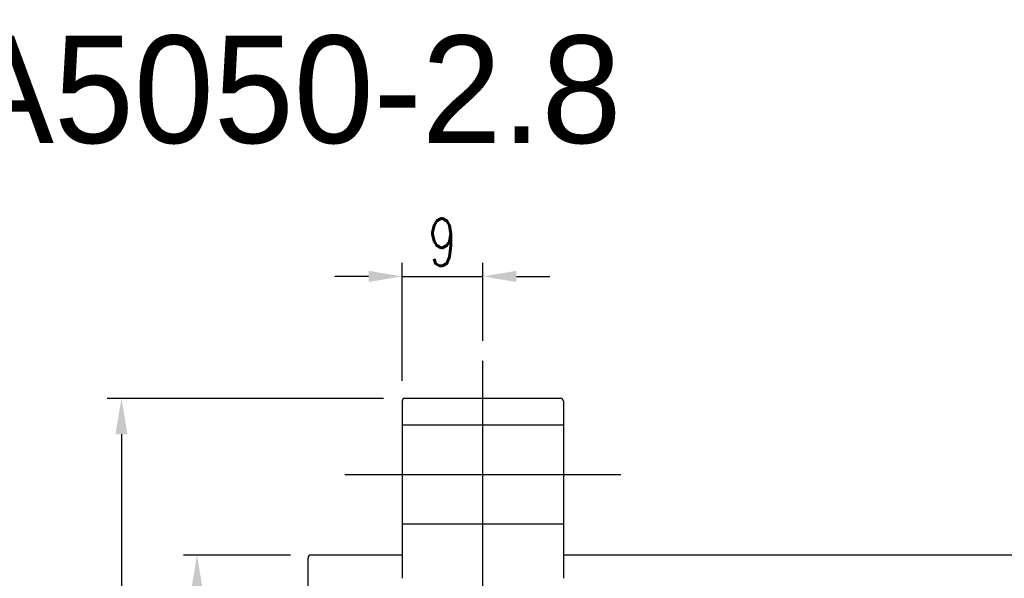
# Model space of a CAD drawing. Extents: x -381 to 2037, y -503 to 705.
# Tile 54 of 55: x -237 to -127, y 96 to 158. Entities that reach past the tile are written whole.
import ezdxf
from ezdxf.enums import TextEntityAlignment as Align
from ezdxf.lldxf.tags import DXFTag

# ---------------------------------------------------------------- set-up
doc = ezdxf.new("R2010")
doc.units = 0
doc.header["$LTSCALE"] = 2
doc.header["$MEASUREMENT"] = 0
for name, color, linetype in [('CHA', 7, 'Continuous'), ('CL', 1, 'CENTER'), ('HID', 2, 'DASHED'), ('OUT', 3, 'Continuous')]:
    doc.layers.add(name, color=color, linetype=linetype)
doc.styles.add('DIM-7', font='SIMPLEX.shx', dxfattribs={"width": 0.7, "bigfont": 'chineset.shx'})
doc.styles.add('T', font='txt')
tags = doc.linetypes.add('CENTER', pattern=[2, 1.25, -0.25, 0.25, -0.25]).pattern_tags.tags
tags[10:11] = [DXFTag(74, 4), DXFTag(75, 0), DXFTag(340, '0'), DXFTag(46, 0.0), DXFTag(50, 0.0), DXFTag(44, 0.0), DXFTag(45, 0.0)]
tags[8:9] = [DXFTag(74, 4), DXFTag(75, 0), DXFTag(340, '0'), DXFTag(46, 0.0), DXFTag(50, 0.0), DXFTag(44, 0.0), DXFTag(45, 0.0)]
tags[6:7] = [DXFTag(74, 4), DXFTag(75, 0), DXFTag(340, '0'), DXFTag(46, 0.0), DXFTag(50, 0.0), DXFTag(44, 0.0), DXFTag(45, 0.0)]
tags[4:5] = [DXFTag(74, 4), DXFTag(75, 0), DXFTag(340, '0'), DXFTag(46, 0.0), DXFTag(50, 0.0), DXFTag(44, 0.0), DXFTag(45, 0.0)]
tags = doc.linetypes.add('DASHED', pattern=[0.75, 0.5, -0.25]).pattern_tags.tags
tags[6:7] = [DXFTag(74, 4), DXFTag(75, 0), DXFTag(340, '0'), DXFTag(46, 0.0), DXFTag(50, 0.0), DXFTag(44, 0.0), DXFTag(45, 0.0)]
tags[4:5] = [DXFTag(74, 4), DXFTag(75, 0), DXFTag(340, '0'), DXFTag(46, 0.0), DXFTag(50, 0.0), DXFTag(44, 0.0), DXFTag(45, 0.0)]
doc.dimstyles.new('CNS', dxfattribs={"dimtxt": 3.5, "dimasz": 2.5, "dimexe": 1, "dimexo": 1.5, "dimgap": 0.09, "dimtad": 0, "dimdsep": 46, "dimtxsty": 'DIM-7', "dimcen": 0.09, "dimclrd": 1, "dimclre": 1, "dimclrt": 4, "dimadec": 0, "dimazin": 0, "dimtfac": 1, "dimtix": 1, "dimtmove": 2, "dimatfit": 3, "dimfxl": 1, "dimtvp": 0.971429, "dimtolj": 1, "dimarcsym": 0})

# ---------------------------------------------------------------- blocks, each defined once
blk = doc.blocks.new('*D11')
at = {"layer": 'CHA', "lineweight": -2, "transparency": 16777216}
for p, q in [((-206.66, 98.63), (-218.61, 98.63)), ((-217.11, 94.88), (-217.11, 27.38)), ((-206.66, 23.63), (-218.61, 23.63))]:
    blk.add_line(p, q, dxfattribs=at)
at = {"layer": 'CHA', "transparency": 16777216}
for points in [[(-217.73, 94.88), (-216.48, 94.88), (-217.11, 98.63)], [(-217.73, 27.38), (-216.48, 27.38), (-217.11, 23.63)]]:
    blk.add_solid(points, dxfattribs=at)
at = {"layer": 'DEFPOINTS', "color": 0, "transparency": 16777216}
for p in [(-204.41, 98.63), (-217.11, 23.63), (-204.41, 23.63)]:
    blk.add_point(p, dxfattribs=at)
at = {"layer": 'CHA', "transparency": 16777216, "insert": (-220.93, 61.13), "char_height": 5.25, "attachment_point": 5, "rotation": 90, "style": 'DIM-7'}
blk.add_mtext('\\A1;%%C75', dxfattribs=at)
blk = doc.blocks.new('*D12')
at = {"layer": 'CHA', "lineweight": -2, "transparency": 16777216}
for p, q in [((-194.21, 118.08), (-194.21, 131.25)), ((-185.21, 122.55), (-185.21, 131.25)), ((-197.96, 129.75), (-201.71, 129.75)), ((-194.21, 129.75), (-185.21, 129.75)), ((-181.46, 129.75), (-177.71, 129.75))]:
    blk.add_line(p, q, dxfattribs=at)
at = {"layer": 'CHA', "transparency": 16777216}
for points in [[(-197.96, 130.37), (-197.96, 129.12), (-194.21, 129.75)], [(-181.46, 130.37), (-181.46, 129.12), (-185.21, 129.75)]]:
    blk.add_solid(points, dxfattribs=at)
at = {"layer": 'DEFPOINTS', "color": 0, "transparency": 16777216}
for p in [(-185.21, 129.75), (-185.21, 120.3), (-194.21, 115.83)]:
    blk.add_point(p, dxfattribs=at)
at = {"layer": 'CHA', "transparency": 16777216, "insert": (-189.71, 133.57), "char_height": 5.25, "attachment_point": 5, "style": 'DIM-7'}
blk.add_mtext('\\A1;9', dxfattribs=at)
blk = doc.blocks.new('*D17')
at = {"lineweight": -2, "transparency": 16777216}
for p, q in [((-196.31, 116.13), (-227.14, 116.13)), ((-225.54, 112.13), (-225.54, 10.13)), ((-196.31, 6.13), (-227.14, 6.13))]:
    blk.add_line(p, q, dxfattribs=at)
at = {"transparency": 16777216}
for points in [[(-226.21, 112.13), (-224.87, 112.13), (-225.54, 116.13)], [(-226.21, 10.13), (-224.87, 10.13), (-225.54, 6.13)]]:
    blk.add_solid(points, dxfattribs=at)
at = {"layer": 'DEFPOINTS', "color": 0, "transparency": 16777216}
for p in [(-193.91, 116.13), (-225.54, 6.13), (-193.91, 6.13)]:
    blk.add_point(p, dxfattribs=at)
at = {"transparency": 16777216, "insert": (-229.62, 61.13), "char_height": 5.6, "attachment_point": 5, "rotation": 90, "style": 'DIM-7'}
blk.add_mtext('\\A1;%%C110', dxfattribs=at)

msp = doc.modelspace()

# ---------------------------------------------------------------- linework, layer by layer
at = {"layer": 'CL', "color": 0, "ltscale": 3}
for p, q in [((-185.209, 92.87), (-185.209, 120.305)), ((-200.621, 107.627), (-169.796, 107.627))]:
    msp.add_line(p, q, dxfattribs=at)
at = {"layer": 'HID', "color": 0, "ltscale": 2.154286}
for p, q in [((-176.209, 113.127), (-194.209, 113.127)), ((-194.209, 102.127), (-176.209, 102.127))]:
    msp.add_line(p, q, dxfattribs=at)
at = {"layer": 'OUT', "color": 0}
for p, q in [((-194.209, 115.827), (-194.209, 96.037)), ((-176.509, 116.127), (-193.909, 116.127)), ((-176.209, 115.827), (-176.209, 96.037)), ((-204.709, 23.927), (-204.709, 98.327)), ((-194.209, 98.627), (-204.409, 98.627)), ((-38.009, 98.627), (-176.209, 98.627))]:
    msp.add_line(p, q, dxfattribs=at)
for centre, start, end in [((-193.909, 115.827), 90, 180), ((-176.509, 115.827), 0, 90), ((-204.409, 98.327), 90, 180)]:
    msp.add_arc(centre, 0.3, start, end, dxfattribs=at)

# ---------------------------------------------------------------- texts
at = {"layer": 'CHA', "color": 0, "style": 'T'}
msp.add_text('SFA5050-2.8', height=12, dxfattribs=at).set_placement((-217.007, 150.642), align=Align.MIDDLE)

# ---------------------------------------------------------------- dimensions: what is measured, and where the dimension line sits
at = {"color": 0}
dim = msp.add_linear_dim(base=(-225.539, 6.127), p1=(-193.909, 116.127), p2=(-193.909, 6.127), angle=90, text='%%C<>', dimstyle='CNS', override={"dimscale": 1.6, "dimgap": 0.8, "dimtad": 1, "dimclrd": 256, "dimclre": 256, "dimclrt": 256, "dimtix": 0, "dimtmove": 0}, dxfattribs=at)
dim.commit()
dim.dimension.update_dxf_attribs({"geometry": '*D17', "text_midpoint": (-229.619, 61.127)})
at = {"layer": 'CHA', "color": 0}
dim = msp.add_linear_dim(base=(-185.209, 129.747), p1=(-194.209, 115.827), p2=(-185.209, 120.305), dimstyle='CNS', override={"dimscale": 1.5, "dimgap": 0.8, "dimtad": 1, "dimclrd": 256, "dimclre": 256, "dimclrt": 256, "dimtix": 0, "dimtmove": 0}, dxfattribs=at)
dim.commit()
dim.dimension.update_dxf_attribs({"geometry": '*D12', "text_midpoint": (-189.709, 133.572)})
dim = msp.add_linear_dim(base=(-217.109, 23.627), p1=(-204.409, 98.627), p2=(-204.409, 23.627), angle=90, text='%%C<>', dimstyle='CNS', override={"dimscale": 1.5, "dimgap": 0.8, "dimtad": 1, "dimclrd": 256, "dimclre": 256, "dimclrt": 256, "dimtix": 0, "dimtmove": 0}, dxfattribs=at)
dim.commit()
dim.dimension.update_dxf_attribs({"geometry": '*D11', "text_midpoint": (-220.934, 61.127)})

doc.saveas('drawing.dxf')
